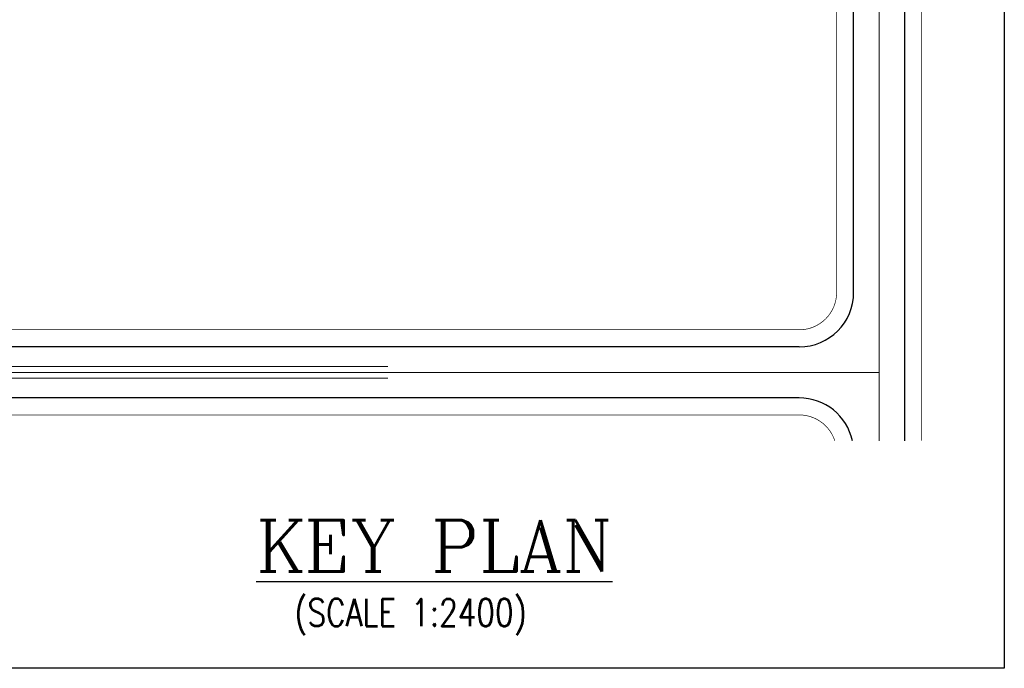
# Model space of a CAD drawing. Header units: inches. Extents: x 0 to 1544102, y -512776 to 23144100.
# Tile 30 of 256: x 47745 to 65834, y -159643 to -147735. Entities that reach past the tile are written whole.
import ezdxf
from ezdxf.enums import TextEntityAlignment as Align

# ---------------------------------------------------------------- set-up
doc = ezdxf.new("R2010")
doc.units = ezdxf.units.IN
doc.header["$LTSCALE"] = 1800
doc.header["$MEASUREMENT"] = 0
doc.linetypes.add('CENTER', pattern=[2, 1.25, -0.25, 0.25, -0.25])
doc.linetypes.add('CONTINOUS', pattern=[0])
doc.layers.add('CL', color=8, linetype='CENTER', lineweight=15)
doc.layers.add('ELECTRICAL_YARD', color=7, linetype='Continuous', lineweight=0)
for name, color, linetype in [('Road', 3, 'Continuous'), ('Road Sides', 11, 'Continuous'), ('TEXT', 3, 'Continuous')]:
    doc.layers.add(name, color=color, linetype=linetype)
doc.styles.add('ROMANC', font='ROMANC.SHX')
doc.styles.add('ROMANS', font='romans.shx')

msp = doc.modelspace()

# ---------------------------------------------------------------- linework, layer by layer
at = {"layer": 'CL', "color": 8, "ltscale": 100}
for p, q in [((63534.83, -155465.3), (63534.83, -127873.18)), ((63534.83, -154209.93), (17066.08, -154209.93))]:
    msp.add_line(p, q, dxfattribs=at)
at = {"layer": 'ELECTRICAL_YARD', "color": 8, "linetype": 'CONTINOUS', "lineweight": 0}
for p, q in [((54508.7, -154105.06, 288.92), (26536.56, -154105.06, 288.92)), ((54508.7, -154314.56, 288.92), (26536.56, -154314.56, 288.92))]:
    msp.add_line(p, q, dxfattribs=at)
at = {"layer": 'Road', "color": 8, "ltscale": 100}
for p, q in [((64003.58, -155465.3), (64003.58, -127873.18)), ((64003.58, -155465.3), (64003.58, -127873.18)), ((63066.08, -152741.19), (63066.08, -139459.93)), ((63066.08, -152741.19), (63066.08, -139460.05)), ((62066.08, -153741.18), (42816.08, -153741.18)), ((62066.08, -154678.68), (30753.57, -154678.68))]:
    msp.add_line(p, q, dxfattribs=at)
for centre, start, end in [((62066.08, -152741.18), 270, 0), ((62066.08, -155678.68), 12.320455, 90)]:
    msp.add_arc(centre, 1000, start, end, dxfattribs=at)
at = {"layer": 'Road Sides', "color": 161, "linetype": 'ByBlock'}
msp.add_lwpolyline([(14830.72, -124800.26), (65833.56, -124800.26), (65833.56, -159643.34), (14830.72, -159643.34)], close=True, dxfattribs=at)
at = {"layer": 'Road Sides', "color": 8, "ltscale": 100, "const_width": 12.5}
for points in [[(64316.08, -155465.3), (64316.08, -127873.18)], [(64316.08, -155465.3), (64316.08, -127873.18)], [(62753.58, -152741.19), (62753.58, -138733.74)], [(62066.08, -154991.19), (30027.38, -154991.19)]]:
    msp.add_lwpolyline(points, dxfattribs=at)
for points in [[(62753.58, -138733.74), (62753.58, -152741.19, -0.41421356), (62066.08, -153428.69), (42089.89, -153428.69)], [(62719.62, -155465.3, 0.32452323), (62066.08, -154991.19)]]:
    msp.add_lwpolyline(points, format="xyb", dxfattribs=at)

# ---------------------------------------------------------------- texts
at = {"layer": 'TEXT', "color": 3, "style": 'ROMANC'}
msp.add_text('%%UKEY PLAN', height=937.5, dxfattribs=at).set_placement((55363.92, -156925.89), align=Align.TOP_CENTER)
at = {"layer": 'TEXT', "style": 'ROMANS', "width": 0.8}
msp.add_text('(SCALE 1:2400)', height=500, dxfattribs=at).set_placement((52791.41, -158870.59))

doc.saveas('drawing.dxf')
